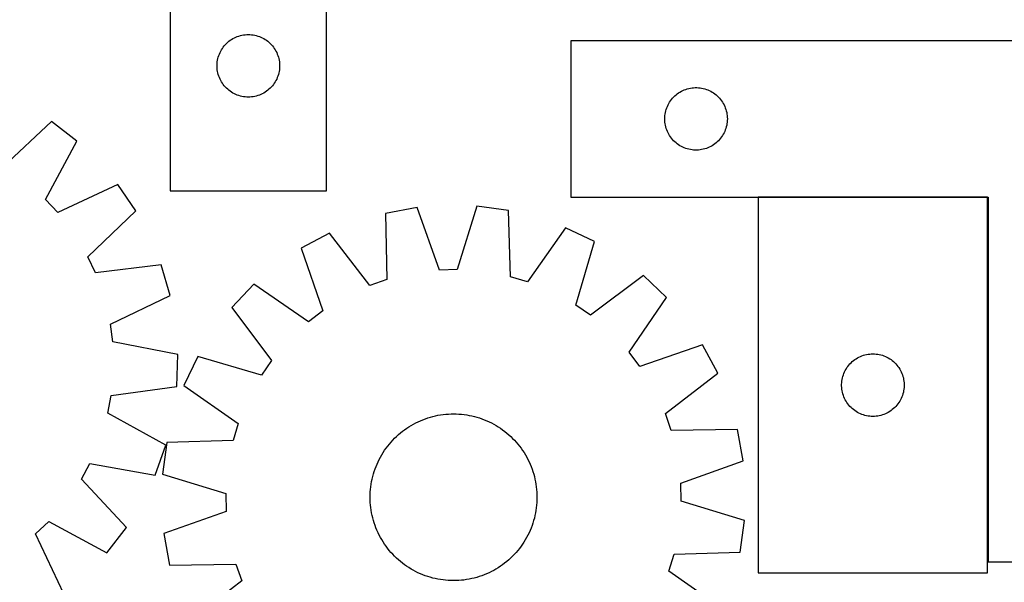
# Model space of a CAD drawing. Header units: millimetres. Extents: x 7 to 1493, y 7 to 2993.
# Tile 7 of 15: x 300 to 772, y 2405 to 2675. Entities that reach past the tile are written whole.
import ezdxf

# ---------------------------------------------------------------- set-up
doc = ezdxf.new("R2010")
doc.units = ezdxf.units.MM
doc.layers.add('COMMON', color=5, linetype='CONTINUOUS', true_color=0x0000ff)
doc.layers.add('CUT', color=7, linetype='CONTINUOUS', true_color=0x000000)

msp = doc.modelspace()

# ---------------------------------------------------------------- linework, layer by layer
at = {"layer": 'COMMON'}
for p, q in [((764.476018, 2589.815635), (654.476018, 2589.815635)), ((764.576019, 2414.915635), (764.576019, 2589.715634))]:
    msp.add_line(p, q, dxfattribs=at)
at = {"layer": 'CUT'}
for p, q in [((372.475778, 2892.869928), (372.475778, 2592.869928)), ((447.475778, 2592.869928), (447.475778, 2792.869928)), ((407.66742, 2667.691246), (408.433463, 2667.790426)), ((408.433463, 2667.790426), (409.203597, 2667.850039)), ((409.203597, 2667.850039), (409.975778, 2667.869928)), ((409.975778, 2667.869928), (410.74796, 2667.850039)), ((410.74796, 2667.850039), (411.518093, 2667.790426)), ((411.518093, 2667.790426), (412.284137, 2667.691246)), ((398.457572, 2662.478826), (398.967498, 2663.059028)), ((398.967498, 2663.059028), (399.506616, 2663.612211)), ((399.506616, 2663.612211), (400.073496, 2664.136907)), ((400.073496, 2664.136907), (400.666636, 2664.631725)), ((400.666636, 2664.631725), (401.284462, 2665.095353)), ((401.284462, 2665.095353), (401.925335, 2665.526561)), ((401.925335, 2665.526561), (402.587557, 2665.924207)), ((402.587557, 2665.924207), (403.269371, 2666.287234)), ((403.269371, 2666.287234), (403.96897, 2666.614682)), ((403.96897, 2666.614682), (404.684497, 2666.90568)), ((404.684497, 2666.90568), (405.414056, 2667.159459)), ((405.414056, 2667.159459), (406.155711, 2667.375344)), ((406.155711, 2667.375344), (406.907497, 2667.552763)), ((406.907497, 2667.552763), (407.66742, 2667.691246)), ((412.284137, 2667.691246), (413.044059, 2667.552763)), ((413.044059, 2667.552763), (413.795845, 2667.375344)), ((413.795845, 2667.375344), (414.537501, 2667.159459)), ((414.537501, 2667.159459), (415.26706, 2666.90568)), ((415.26706, 2666.90568), (415.982587, 2666.614682)), ((415.982587, 2666.614682), (416.682185, 2666.287234)), ((416.682185, 2666.287234), (417.363999, 2665.924207)), ((417.363999, 2665.924207), (418.026221, 2665.526561)), ((418.026221, 2665.526561), (418.667095, 2665.095353)), ((418.667095, 2665.095353), (419.28492, 2664.631725)), ((419.28492, 2664.631725), (419.87806, 2664.136907)), ((419.87806, 2664.136907), (420.444941, 2663.612211)), ((420.444941, 2663.612211), (420.984059, 2663.059028)), ((420.984059, 2663.059028), (421.493985, 2662.478826)), ((864.676019, 2664.915635), (564.676019, 2664.915635)), ((564.676019, 2664.915635), (564.676019, 2589.915635)), ((395.80844, 2657.798064), (396.080919, 2658.520846)), ((396.080919, 2658.520846), (396.390244, 2659.228644)), ((396.390244, 2659.228644), (396.735596, 2659.919579)), ((396.735596, 2659.919579), (397.116059, 2660.59182)), ((397.116059, 2660.59182), (397.530623, 2661.243584)), ((397.530623, 2661.243584), (397.97819, 2661.873142)), ((397.97819, 2661.873142), (398.457572, 2662.478826)), ((421.493985, 2662.478826), (421.973367, 2661.873142)), ((421.973367, 2661.873142), (422.420933, 2661.243584)), ((422.420933, 2661.243584), (422.835498, 2660.59182)), ((422.835498, 2660.59182), (423.21596, 2659.919579)), ((423.21596, 2659.919579), (423.561312, 2659.228644)), ((423.561312, 2659.228644), (423.870638, 2658.520846)), ((423.870638, 2658.520846), (424.143117, 2657.798064)), ((394.980751, 2653.256147), (395.020515, 2654.02756)), ((395.020515, 2654.02756), (395.099938, 2654.795903)), ((395.099938, 2654.795903), (395.218809, 2655.559139)), ((395.218809, 2655.559139), (395.376813, 2656.315244)), ((395.376813, 2656.315244), (395.57353, 2657.062213)), ((395.57353, 2657.062213), (395.80844, 2657.798064)), ((424.143117, 2657.798064), (424.378026, 2657.062213)), ((424.378026, 2657.062213), (424.574744, 2656.315244)), ((424.574744, 2656.315244), (424.732748, 2655.559139)), ((424.732748, 2655.559139), (424.851618, 2654.795903)), ((424.851618, 2654.795903), (424.931041, 2654.02756)), ((424.931041, 2654.02756), (424.970805, 2653.256147)), ((394.980751, 2652.483709), (394.980751, 2653.256147)), ((395.020515, 2651.712296), (394.980751, 2652.483709)), ((395.099938, 2650.943953), (395.020515, 2651.712296)), ((395.218809, 2650.180717), (395.099938, 2650.943953)), ((395.376813, 2649.424612), (395.218809, 2650.180717)), ((395.57353, 2648.677643), (395.376813, 2649.424612)), ((424.574744, 2649.424612), (424.378026, 2648.677643)), ((424.732748, 2650.180717), (424.574744, 2649.424612)), ((424.851618, 2650.943953), (424.732748, 2650.180717)), ((424.931041, 2651.712296), (424.851618, 2650.943953)), ((424.970805, 2652.483709), (424.931041, 2651.712296)), ((424.970805, 2653.256147), (424.970805, 2652.483709)), ((395.80844, 2647.941792), (395.57353, 2648.677643)), ((396.080919, 2647.21901), (395.80844, 2647.941792)), ((396.390244, 2646.511212), (396.080919, 2647.21901)), ((396.735596, 2645.820277), (396.390244, 2646.511212)), ((397.116059, 2645.148036), (396.735596, 2645.820277)), ((397.530623, 2644.496272), (397.116059, 2645.148036)), ((397.97819, 2643.866714), (397.530623, 2644.496272)), ((422.420933, 2644.496272), (421.973367, 2643.866714)), ((422.835498, 2645.148036), (422.420933, 2644.496272)), ((423.21596, 2645.820277), (422.835498, 2645.148036)), ((423.561312, 2646.511212), (423.21596, 2645.820277)), ((423.870638, 2647.21901), (423.561312, 2646.511212)), ((424.143117, 2647.941792), (423.870638, 2647.21901)), ((424.378026, 2648.677643), (424.143117, 2647.941792)), ((398.457572, 2643.26103), (397.97819, 2643.866714)), ((398.967498, 2642.680828), (398.457572, 2643.26103)), ((399.506616, 2642.127645), (398.967498, 2642.680828)), ((400.073496, 2641.602949), (399.506616, 2642.127645)), ((400.666636, 2641.108131), (400.073496, 2641.602949)), ((401.284462, 2640.644503), (400.666636, 2641.108131)), ((401.925335, 2640.213295), (401.284462, 2640.644503)), ((402.587557, 2639.815649), (401.925335, 2640.213295)), ((403.269371, 2639.452622), (402.587557, 2639.815649)), ((403.96897, 2639.125174), (403.269371, 2639.452622)), ((416.682185, 2639.452622), (415.982587, 2639.125174)), ((417.363999, 2639.815649), (416.682185, 2639.452622)), ((418.026221, 2640.213295), (417.363999, 2639.815649)), ((418.667095, 2640.644503), (418.026221, 2640.213295)), ((419.28492, 2641.108131), (418.667095, 2640.644503)), ((419.87806, 2641.602949), (419.28492, 2641.108131)), ((420.444941, 2642.127645), (419.87806, 2641.602949)), ((420.984059, 2642.680828), (420.444941, 2642.127645)), ((421.493985, 2643.26103), (420.984059, 2642.680828)), ((421.973367, 2643.866714), (421.493985, 2643.26103)), ((615.672805, 2639.413224), (616.302364, 2639.860791)), ((616.302364, 2639.860791), (616.954127, 2640.275355)), ((616.954127, 2640.275355), (617.626368, 2640.655817)), ((617.626368, 2640.655817), (618.317304, 2641.001169)), ((618.317304, 2641.001169), (619.025101, 2641.310495)), ((619.025101, 2641.310495), (619.747884, 2641.582974)), ((619.747884, 2641.582974), (620.483735, 2641.817883)), ((620.483735, 2641.817883), (621.230703, 2642.014601)), ((621.230703, 2642.014601), (621.986808, 2642.172605)), ((621.986808, 2642.172605), (622.750044, 2642.291475)), ((622.750044, 2642.291475), (623.518387, 2642.370898)), ((623.518387, 2642.370898), (624.289801, 2642.410662)), ((624.289801, 2642.410662), (625.062238, 2642.410662)), ((625.062238, 2642.410662), (625.833651, 2642.370898)), ((625.833651, 2642.370898), (626.601995, 2642.291475)), ((626.601995, 2642.291475), (627.365231, 2642.172605)), ((627.365231, 2642.172605), (628.121336, 2642.014601)), ((628.121336, 2642.014601), (628.868304, 2641.817883)), ((628.868304, 2641.817883), (629.604155, 2641.582974)), ((629.604155, 2641.582974), (630.326938, 2641.310495)), ((630.326938, 2641.310495), (631.034735, 2641.001169)), ((631.034735, 2641.001169), (631.725671, 2640.655817)), ((631.725671, 2640.655817), (632.397911, 2640.275355)), ((632.397911, 2640.275355), (633.049675, 2639.860791)), ((633.049675, 2639.860791), (633.679234, 2639.413224)), ((404.684497, 2638.834176), (403.96897, 2639.125174)), ((405.414056, 2638.580397), (404.684497, 2638.834176)), ((406.155711, 2638.364512), (405.414056, 2638.580397)), ((406.907497, 2638.187093), (406.155711, 2638.364512)), ((407.66742, 2638.04861), (406.907497, 2638.187093)), ((408.433463, 2637.94943), (407.66742, 2638.04861)), ((409.203597, 2637.889817), (408.433463, 2637.94943)), ((409.975778, 2637.869928), (409.203597, 2637.889817)), ((410.74796, 2637.889817), (409.975778, 2637.869928)), ((411.518093, 2637.94943), (410.74796, 2637.889817)), ((412.284137, 2638.04861), (411.518093, 2637.94943)), ((413.044059, 2638.187093), (412.284137, 2638.04861)), ((413.795845, 2638.364512), (413.044059, 2638.187093)), ((414.537501, 2638.580397), (413.795845, 2638.364512)), ((415.26706, 2638.834176), (414.537501, 2638.580397)), ((415.982587, 2639.125174), (415.26706, 2638.834176)), ((611.258713, 2634.122042), (611.621741, 2634.803856)), ((611.621741, 2634.803856), (612.019386, 2635.466078)), ((612.019386, 2635.466078), (612.450594, 2636.106952)), ((612.450594, 2636.106952), (612.914222, 2636.724778)), ((612.914222, 2636.724778), (613.40904, 2637.317917)), ((613.40904, 2637.317917), (613.933737, 2637.884798)), ((613.933737, 2637.884798), (614.486919, 2638.423916)), ((614.486919, 2638.423916), (615.067122, 2638.933842)), ((615.067122, 2638.933842), (615.672805, 2639.413224)), ((633.679234, 2639.413224), (634.284917, 2638.933842)), ((634.284917, 2638.933842), (634.865119, 2638.423916)), ((634.865119, 2638.423916), (635.418302, 2637.884798)), ((635.418302, 2637.884798), (635.942998, 2637.317917)), ((635.942998, 2637.317917), (636.437816, 2636.724778)), ((636.437816, 2636.724778), (636.901444, 2636.106952)), ((636.901444, 2636.106952), (637.332653, 2635.466078)), ((637.332653, 2635.466078), (637.730298, 2634.803856)), ((637.730298, 2634.803856), (638.093326, 2634.122042)), ((609.854701, 2629.723994), (609.993184, 2630.483916)), ((609.993184, 2630.483916), (610.170604, 2631.235702)), ((610.170604, 2631.235702), (610.386489, 2631.977358)), ((610.386489, 2631.977358), (610.640267, 2632.706917)), ((610.640267, 2632.706917), (610.931266, 2633.422444)), ((610.931266, 2633.422444), (611.258713, 2634.122042)), ((638.093326, 2634.122042), (638.420773, 2633.422444)), ((638.420773, 2633.422444), (638.711772, 2632.706917)), ((638.711772, 2632.706917), (638.96555, 2631.977358)), ((638.96555, 2631.977358), (639.181435, 2631.235702)), ((639.181435, 2631.235702), (639.358855, 2630.483916)), ((639.358855, 2630.483916), (639.497338, 2629.723994)), ((315.580261, 2626.11045), (292.353184, 2604.443017)), ((327.758408, 2616.707084), (315.580261, 2626.11045)), ((609.676019, 2627.415635), (609.695908, 2628.187817)), ((609.695908, 2626.643454), (609.676019, 2627.415635)), ((609.695908, 2628.187817), (609.755521, 2628.95795)), ((609.755521, 2625.87332), (609.695908, 2626.643454)), ((609.755521, 2628.95795), (609.854701, 2629.723994)), ((609.854701, 2625.107277), (609.755521, 2625.87332)), ((639.497338, 2629.723994), (639.596518, 2628.95795)), ((639.596518, 2625.87332), (639.497338, 2625.107277)), ((639.596518, 2628.95795), (639.656131, 2628.187817)), ((639.656131, 2626.643454), (639.596518, 2625.87332)), ((639.656131, 2628.187817), (639.676019, 2627.415635)), ((639.676019, 2627.415635), (639.656131, 2626.643454)), ((609.993184, 2624.347354), (609.854701, 2625.107277)), ((610.170604, 2623.595569), (609.993184, 2624.347354)), ((610.386489, 2622.853913), (610.170604, 2623.595569)), ((610.640267, 2622.124354), (610.386489, 2622.853913)), ((610.931266, 2621.408827), (610.640267, 2622.124354)), ((611.258713, 2620.709228), (610.931266, 2621.408827)), ((611.621741, 2620.027414), (611.258713, 2620.709228)), ((638.093326, 2620.709228), (637.730298, 2620.027414)), ((638.420773, 2621.408827), (638.093326, 2620.709228)), ((638.711772, 2622.124354), (638.420773, 2621.408827)), ((638.96555, 2622.853913), (638.711772, 2622.124354)), ((639.181435, 2623.595569), (638.96555, 2622.853913)), ((639.358855, 2624.347354), (639.181435, 2623.595569)), ((639.497338, 2625.107277), (639.358855, 2624.347354)), ((312.671268, 2588.754392), (327.758408, 2616.707084)), ((612.019386, 2619.365192), (611.621741, 2620.027414)), ((612.450594, 2618.724319), (612.019386, 2619.365192)), ((612.914222, 2618.106493), (612.450594, 2618.724319)), ((613.40904, 2617.513354), (612.914222, 2618.106493)), ((613.933737, 2616.946473), (613.40904, 2617.513354)), ((614.486919, 2616.407355), (613.933737, 2616.946473)), ((615.067122, 2615.897429), (614.486919, 2616.407355)), ((615.672805, 2615.418047), (615.067122, 2615.897429)), ((634.284917, 2615.897429), (633.679234, 2615.418047)), ((634.865119, 2616.407355), (634.284917, 2615.897429)), ((635.418302, 2616.946473), (634.865119, 2616.407355)), ((635.942998, 2617.513354), (635.418302, 2616.946473)), ((636.437816, 2618.106493), (635.942998, 2617.513354)), ((636.901444, 2618.724319), (636.437816, 2618.106493)), ((637.332653, 2619.365192), (636.901444, 2618.724319)), ((637.730298, 2620.027414), (637.332653, 2619.365192)), ((616.302364, 2614.97048), (615.672805, 2615.418047)), ((616.954127, 2614.555916), (616.302364, 2614.97048)), ((617.626368, 2614.175453), (616.954127, 2614.555916)), ((618.317304, 2613.830101), (617.626368, 2614.175453)), ((619.025101, 2613.520776), (618.317304, 2613.830101)), ((619.747884, 2613.248297), (619.025101, 2613.520776)), ((620.483735, 2613.013387), (619.747884, 2613.248297)), ((621.230703, 2612.81667), (620.483735, 2613.013387)), ((621.986808, 2612.658666), (621.230703, 2612.81667)), ((622.750044, 2612.539795), (621.986808, 2612.658666)), ((623.518387, 2612.460372), (622.750044, 2612.539795)), ((624.289801, 2612.420608), (623.518387, 2612.460372)), ((625.062238, 2612.420608), (624.289801, 2612.420608)), ((625.833651, 2612.460372), (625.062238, 2612.420608)), ((626.601995, 2612.539795), (625.833651, 2612.460372)), ((627.365231, 2612.658666), (626.601995, 2612.539795)), ((628.121336, 2612.81667), (627.365231, 2612.658666)), ((628.868304, 2613.013387), (628.121336, 2612.81667)), ((629.604155, 2613.248297), (628.868304, 2613.013387)), ((630.326938, 2613.520776), (629.604155, 2613.248297)), ((631.034735, 2613.830101), (630.326938, 2613.520776)), ((631.725671, 2614.175453), (631.034735, 2613.830101)), ((632.397911, 2614.555916), (631.725671, 2614.175453)), ((633.049675, 2614.97048), (632.397911, 2614.555916)), ((633.679234, 2615.418047), (633.049675, 2614.97048)), ((347.340459, 2595.946325), (318.554591, 2582.516934)), ((356.016765, 2583.239938), (347.340459, 2595.946325)), ((372.475778, 2592.869928), (447.475778, 2592.869928)), ((318.554591, 2582.516934), (312.671268, 2588.754392)), ((564.676019, 2589.915635), (764.676019, 2589.915635)), ((654.476018, 2589.715634), (654.476018, 2409.715634)), ((764.476018, 2589.715634), (654.476018, 2589.715634)), ((764.476018, 2409.715634), (764.476018, 2589.715634)), ((764.676019, 2589.915635), (764.676019, 2414.915635)), ((333.030186, 2561.317531), (356.016765, 2583.239938)), ((490.950388, 2584.841551), (475.812548, 2582.089037)), ((501.617085, 2554.92172), (490.950388, 2584.841551)), ((519.481828, 2585.491764), (510.189203, 2555.117072)), ((534.729343, 2583.431711), (519.481828, 2585.491764)), ((535.628238, 2551.680069), (534.729343, 2583.431711)), ((475.812548, 2582.089037), (476.361032, 2550.32941)), ((562.065282, 2575.233399), (543.841174, 2549.216931)), ((575.929939, 2568.562431), (562.065282, 2575.233399)), ((448.878463, 2572.653949), (435.332095, 2565.358302)), ((468.268831, 2547.494688), (448.878463, 2572.653949)), ((435.332095, 2565.358302), (445.667999, 2535.322592)), ((566.973042, 2538.087052), (575.929939, 2568.562431)), ((336.698077, 2553.567309), (333.030186, 2561.317531)), ((368.224974, 2557.444097), (336.698077, 2553.567309)), ((372.550142, 2542.678479), (368.224974, 2557.444097)), ((510.189203, 2555.117072), (501.617085, 2554.92172)), ((476.361032, 2550.32941), (468.268831, 2547.494688)), ((543.841174, 2549.216931), (535.628238, 2551.680069)), ((599.394544, 2552.318105), (574.022857, 2533.206531)), ((610.519174, 2541.689222), (599.394544, 2552.318105)), ((412.631861, 2548.06191), (402.002978, 2536.937279)), ((438.847835, 2530.125984), (412.631861, 2548.06191)), ((343.91421, 2528.932275), (372.550142, 2542.678479)), ((592.583249, 2515.473247), (610.519174, 2541.689222)), ((402.002978, 2536.937279), (421.114552, 2511.565592)), ((574.022857, 2533.206531), (566.973042, 2538.087052)), ((445.667999, 2535.322592), (438.847835, 2530.125984)), ((345.007631, 2520.427935), (343.91421, 2528.932275)), ((376.189486, 2514.372631), (345.007631, 2520.427935)), ((627.815566, 2518.988988), (597.779857, 2508.653084)), ((635.111213, 2505.44262), (627.815566, 2518.988988)), ((375.740138, 2498.993144), (376.189486, 2514.372631)), ((385.758651, 2513.472675), (379.087683, 2499.608017)), ((416.234031, 2504.515777), (385.758651, 2513.472675)), ((597.779857, 2508.653084), (592.583249, 2515.473247)), ((700.166876, 2511.477431), (700.784702, 2511.941059)), ((700.784702, 2511.941059), (701.425575, 2512.372268)), ((701.425575, 2512.372268), (702.087797, 2512.769913)), ((702.087797, 2512.769913), (702.769611, 2513.132941)), ((702.769611, 2513.132941), (703.46921, 2513.460388)), ((703.46921, 2513.460388), (704.184737, 2513.751387)), ((704.184737, 2513.751387), (704.914296, 2514.005165)), ((704.914296, 2514.005165), (705.655952, 2514.22105)), ((705.655952, 2514.22105), (706.407737, 2514.39847)), ((706.407737, 2514.39847), (707.16766, 2514.536953)), ((707.16766, 2514.536953), (707.933703, 2514.636133)), ((707.933703, 2514.636133), (708.703837, 2514.695746)), ((708.703837, 2514.695746), (709.476018, 2514.715634)), ((709.476018, 2514.715634), (710.2482, 2514.695746)), ((710.2482, 2514.695746), (711.018333, 2514.636133)), ((711.018333, 2514.636133), (711.784377, 2514.536953)), ((711.784377, 2514.536953), (712.544299, 2514.39847)), ((712.544299, 2514.39847), (713.296085, 2514.22105)), ((713.296085, 2514.22105), (714.037741, 2514.005165)), ((714.037741, 2514.005165), (714.7673, 2513.751387)), ((714.7673, 2513.751387), (715.482827, 2513.460388)), ((715.482827, 2513.460388), (716.182425, 2513.132941)), ((716.182425, 2513.132941), (716.864239, 2512.769913)), ((716.864239, 2512.769913), (717.526461, 2512.372268)), ((717.526461, 2512.372268), (718.167335, 2511.941059)), ((718.167335, 2511.941059), (718.785161, 2511.477431)), ((421.114552, 2511.565592), (416.234031, 2504.515777)), ((696.235836, 2506.765286), (696.616299, 2507.437526)), ((696.616299, 2507.437526), (697.030863, 2508.08929)), ((697.030863, 2508.08929), (697.47843, 2508.718849)), ((697.47843, 2508.718849), (697.957812, 2509.324532)), ((697.957812, 2509.324532), (698.467738, 2509.904734)), ((698.467738, 2509.904734), (699.006856, 2510.457917)), ((699.006856, 2510.457917), (699.573737, 2510.982613)), ((699.573737, 2510.982613), (700.166876, 2511.477431)), ((718.785161, 2511.477431), (719.3783, 2510.982613)), ((719.3783, 2510.982613), (719.945181, 2510.457917)), ((719.945181, 2510.457917), (720.484299, 2509.904734)), ((720.484299, 2509.904734), (720.994225, 2509.324532)), ((720.994225, 2509.324532), (721.473607, 2508.718849)), ((721.473607, 2508.718849), (721.921174, 2508.08929)), ((721.921174, 2508.08929), (722.335738, 2507.437526)), ((722.335738, 2507.437526), (722.7162, 2506.765286)), ((609.951953, 2486.052252), (635.111213, 2505.44262)), ((694.719049, 2502.404846), (694.877053, 2503.160951)), ((694.877053, 2503.160951), (695.07377, 2503.907919)), ((695.07377, 2503.907919), (695.30868, 2504.64377)), ((695.30868, 2504.64377), (695.581159, 2505.366553)), ((695.581159, 2505.366553), (695.890484, 2506.07435)), ((695.890484, 2506.07435), (696.235836, 2506.765286)), ((722.7162, 2506.765286), (723.061552, 2506.07435)), ((723.061552, 2506.07435), (723.370878, 2505.366553)), ((723.370878, 2505.366553), (723.643357, 2504.64377)), ((723.643357, 2504.64377), (723.878266, 2503.907919)), ((723.878266, 2503.907919), (724.074984, 2503.160951)), ((724.074984, 2503.160951), (724.232988, 2502.404846)), ((344.257938, 2494.768717), (375.740138, 2498.993144)), ((379.087683, 2499.608017), (405.104152, 2481.38391)), ((694.480991, 2500.101853), (694.520755, 2500.873266)), ((694.480991, 2499.329416), (694.480991, 2500.101853)), ((694.520755, 2498.558002), (694.480991, 2499.329416)), ((694.520755, 2500.873266), (694.600178, 2501.64161)), ((694.600178, 2497.789659), (694.520755, 2498.558002)), ((694.600178, 2501.64161), (694.719049, 2502.404846)), ((694.719049, 2497.026423), (694.600178, 2497.789659)), ((724.232988, 2502.404846), (724.351858, 2501.64161)), ((724.351858, 2497.789659), (724.232988, 2497.026423)), ((724.351858, 2501.64161), (724.431281, 2500.873266)), ((724.431281, 2498.558002), (724.351858, 2497.789659)), ((724.431281, 2500.873266), (724.471045, 2500.101853)), ((724.471045, 2499.329416), (724.431281, 2498.558002)), ((724.471045, 2500.101853), (724.471045, 2499.329416)), ((342.669857, 2486.342723), (344.257938, 2494.768717)), ((694.877053, 2496.270318), (694.719049, 2497.026423)), ((695.07377, 2495.52335), (694.877053, 2496.270318)), ((695.30868, 2494.787499), (695.07377, 2495.52335)), ((695.581159, 2494.064716), (695.30868, 2494.787499)), ((695.890484, 2493.356919), (695.581159, 2494.064716)), ((696.235836, 2492.665983), (695.890484, 2493.356919)), ((723.061552, 2493.356919), (722.7162, 2492.665983)), ((723.370878, 2494.064716), (723.061552, 2493.356919)), ((723.643357, 2494.787499), (723.370878, 2494.064716)), ((723.878266, 2495.52335), (723.643357, 2494.787499)), ((724.074984, 2496.270318), (723.878266, 2495.52335)), ((724.232988, 2497.026423), (724.074984, 2496.270318)), ((696.616299, 2491.993742), (696.235836, 2492.665983)), ((697.030863, 2491.341979), (696.616299, 2491.993742)), ((697.47843, 2490.71242), (697.030863, 2491.341979)), ((697.957812, 2490.106737), (697.47843, 2490.71242)), ((698.467738, 2489.526534), (697.957812, 2490.106737)), ((699.006856, 2488.973352), (698.467738, 2489.526534)), ((699.573737, 2488.448655), (699.006856, 2488.973352)), ((700.166876, 2487.953837), (699.573737, 2488.448655)), ((719.3783, 2488.448655), (718.785161, 2487.953837)), ((719.945181, 2488.973352), (719.3783, 2488.448655)), ((720.484299, 2489.526534), (719.945181, 2488.973352)), ((720.994225, 2490.106737), (720.484299, 2489.526534)), ((721.473607, 2490.71242), (720.994225, 2490.106737)), ((721.921174, 2491.341979), (721.473607, 2490.71242)), ((722.335738, 2491.993742), (721.921174, 2491.341979)), ((722.7162, 2492.665983), (722.335738, 2491.993742)), ((370.454372, 2470.948064), (342.669857, 2486.342723)), ((494.868887, 2483.577651), (496.05804, 2483.983757)), ((496.05804, 2483.983757), (497.259362, 2484.352311)), ((497.259362, 2484.352311), (498.471668, 2484.682949)), ((498.471668, 2484.682949), (499.693761, 2484.975344)), ((499.693761, 2484.975344), (500.924436, 2485.229208)), ((500.924436, 2485.229208), (502.162477, 2485.44429)), ((502.162477, 2485.44429), (503.406664, 2485.620378)), ((503.406664, 2485.620378), (504.655767, 2485.757299)), ((504.655767, 2485.757299), (505.908555, 2485.854917)), ((505.908555, 2485.854917), (507.163791, 2485.913135)), ((507.163791, 2485.913135), (508.420236, 2485.931897)), ((508.420236, 2485.931897), (509.676651, 2485.911184)), ((509.676651, 2485.911184), (510.931795, 2485.851016)), ((510.931795, 2485.851016), (512.18443, 2485.751452)), ((512.18443, 2485.751452), (513.433319, 2485.612592)), ((513.433319, 2485.612592), (514.677231, 2485.434571)), ((514.677231, 2485.434571), (515.914936, 2485.217567)), ((515.914936, 2485.217567), (517.145215, 2484.961792)), ((517.145215, 2484.961792), (518.366853, 2484.667499)), ((518.366853, 2484.667499), (519.578644, 2484.334979)), ((519.578644, 2484.334979), (520.779392, 2483.964559)), ((520.779392, 2483.964559), (521.967913, 2483.556606)), ((612.786674, 2477.960051), (609.951953, 2486.052252)), ((700.784702, 2487.490209), (700.166876, 2487.953837)), ((701.425575, 2487.059001), (700.784702, 2487.490209)), ((702.087797, 2486.661356), (701.425575, 2487.059001)), ((702.769611, 2486.298328), (702.087797, 2486.661356)), ((703.46921, 2485.970881), (702.769611, 2486.298328)), ((704.184737, 2485.679882), (703.46921, 2485.970881)), ((704.914296, 2485.426104), (704.184737, 2485.679882)), ((705.655952, 2485.210219), (704.914296, 2485.426104)), ((706.407737, 2485.032799), (705.655952, 2485.210219)), ((707.16766, 2484.894316), (706.407737, 2485.032799)), ((707.933703, 2484.795136), (707.16766, 2484.894316)), ((708.703837, 2484.735523), (707.933703, 2484.795136)), ((709.476018, 2484.715634), (708.703837, 2484.735523)), ((710.2482, 2484.735523), (709.476018, 2484.715634)), ((711.018333, 2484.795136), (710.2482, 2484.735523)), ((711.784377, 2484.894316), (711.018333, 2484.795136)), ((712.544299, 2485.032799), (711.784377, 2484.894316)), ((713.296085, 2485.210219), (712.544299, 2485.032799)), ((714.037741, 2485.426104), (713.296085, 2485.210219)), ((714.7673, 2485.679882), (714.037741, 2485.426104)), ((715.482827, 2485.970881), (714.7673, 2485.679882)), ((716.182425, 2486.298328), (715.482827, 2485.970881)), ((716.864239, 2486.661356), (716.182425, 2486.298328)), ((717.526461, 2487.059001), (716.864239, 2486.661356)), ((718.167335, 2487.490209), (717.526461, 2487.059001)), ((718.785161, 2487.953837), (718.167335, 2487.490209)), ((405.104152, 2481.38391), (402.641014, 2473.170973)), ((484.902901, 2478.310837), (485.931537, 2479.032582)), ((485.931537, 2479.032582), (486.982335, 2479.72166)), ((486.982335, 2479.72166), (488.05426, 2480.377392)), ((488.05426, 2480.377392), (489.146253, 2480.99913)), ((489.146253, 2480.99913), (490.257236, 2481.586261)), ((490.257236, 2481.586261), (491.386113, 2482.138206)), ((491.386113, 2482.138206), (492.531771, 2482.654419)), ((492.531771, 2482.654419), (493.693077, 2483.134392)), ((493.693077, 2483.134392), (494.868887, 2483.577651)), ((521.967913, 2483.556606), (523.143033, 2483.111522)), ((523.143033, 2483.111522), (524.303592, 2482.629747)), ((524.303592, 2482.629747), (525.448447, 2482.111754)), ((525.448447, 2482.111754), (526.576465, 2481.558057)), ((526.576465, 2481.558057), (527.686535, 2480.969201)), ((527.686535, 2480.969201), (528.777561, 2480.345768)), ((528.777561, 2480.345768), (529.848466, 2479.688372)), ((529.848466, 2479.688372), (530.898193, 2478.997662)), ((530.898193, 2478.997662), (531.925707, 2478.274321)), ((479.251701, 2473.336429), (480.126876, 2474.238136)), ((480.126876, 2474.238136), (481.029941, 2475.111909)), ((481.029941, 2475.111909), (481.960007, 2475.956885)), ((481.960007, 2475.956885), (482.916156, 2476.77223)), ((482.916156, 2476.77223), (483.897443, 2477.557139)), ((483.897443, 2477.557139), (484.902901, 2478.310837)), ((531.925707, 2478.274321), (532.929993, 2477.519061)), ((532.929993, 2477.519061), (533.91006, 2476.732629)), ((533.91006, 2476.732629), (534.864941, 2475.915801)), ((534.864941, 2475.915801), (535.793693, 2475.069381)), ((535.793693, 2475.069381), (536.695401, 2474.194207)), ((536.695401, 2474.194207), (537.569174, 2473.291141)), ((644.546301, 2478.508535), (612.786674, 2477.960051)), ((647.298816, 2463.370694), (644.546301, 2478.508535)), ((365.274494, 2456.460159), (370.454372, 2470.948064)), ((370.889372, 2472.272079), (368.829319, 2457.024563)), ((402.641014, 2473.170973), (370.889372, 2472.272079)), ((475.32342, 2468.440929), (476.046762, 2469.468442)), ((476.046762, 2469.468442), (476.802021, 2470.472728)), ((476.802021, 2470.472728), (477.588453, 2471.452795)), ((477.588453, 2471.452795), (478.405282, 2472.407676)), ((478.405282, 2472.407676), (479.251701, 2473.336429)), ((537.569174, 2473.291141), (538.414149, 2472.361075)), ((538.414149, 2472.361075), (539.229494, 2471.404927)), ((539.229494, 2471.404927), (540.014403, 2470.423639)), ((540.014403, 2470.423639), (540.768102, 2469.418182)), ((472.763026, 2464.119201), (473.351882, 2465.229271)), ((473.351882, 2465.229271), (473.975315, 2466.320296)), ((473.975315, 2466.320296), (474.632711, 2467.391201)), ((474.632711, 2467.391201), (475.32342, 2468.440929)), ((540.768102, 2469.418182), (541.489846, 2468.389546)), ((541.489846, 2468.389546), (542.178925, 2467.338747)), ((542.178925, 2467.338747), (542.834657, 2466.266823)), ((542.834657, 2466.266823), (543.456395, 2465.17483)), ((543.456395, 2465.17483), (544.043526, 2464.063846)), ((329.913593, 2454.648172), (334.027722, 2462.171024)), ((334.027722, 2462.171024), (365.274494, 2456.460159)), ((470.764476, 2459.510648), (471.20956, 2460.685768)), ((471.20956, 2460.685768), (471.691336, 2461.846328)), ((471.691336, 2461.846328), (472.209328, 2462.991182)), ((472.209328, 2462.991182), (472.763026, 2464.119201)), ((544.043526, 2464.063846), (544.595471, 2462.934969)), ((544.595471, 2462.934969), (545.111684, 2461.789312)), ((545.111684, 2461.789312), (545.591657, 2460.628005)), ((545.591657, 2460.628005), (546.034915, 2459.452195)), ((617.378984, 2452.703998), (647.298816, 2463.370694)), ((368.829319, 2457.024563), (399.20401, 2447.731938)), ((469.359291, 2454.687951), (469.653584, 2455.909588)), ((469.653584, 2455.909588), (469.986104, 2457.121379)), ((469.986104, 2457.121379), (470.356523, 2458.322127)), ((470.356523, 2458.322127), (470.764476, 2459.510648)), ((546.034915, 2459.452195), (546.441022, 2458.263043)), ((546.441022, 2458.263043), (546.809576, 2457.061721)), ((546.809576, 2457.061721), (547.140213, 2455.849415)), ((547.140213, 2455.849415), (547.432608, 2454.627321)), ((351.581025, 2431.421094), (329.913593, 2454.648172)), ((468.56963, 2449.727165), (468.708491, 2450.976055)), ((468.708491, 2450.976055), (468.886511, 2452.219966)), ((468.886511, 2452.219966), (469.103516, 2453.457672)), ((469.103516, 2453.457672), (469.359291, 2454.687951)), ((547.432608, 2454.627321), (547.686472, 2453.396647)), ((547.686472, 2453.396647), (547.901555, 2452.158605)), ((547.901555, 2452.158605), (548.077643, 2450.914419)), ((548.077643, 2450.914419), (548.214563, 2449.665316)), ((617.574337, 2444.13188), (617.378984, 2452.703998)), ((399.20401, 2447.731938), (399.399363, 2439.15982)), ((468.389186, 2445.962972), (468.409899, 2447.219386)), ((468.407948, 2444.706526), (468.389186, 2445.962972)), ((468.409899, 2447.219386), (468.470067, 2448.47453)), ((468.470067, 2448.47453), (468.56963, 2449.727165)), ((548.214563, 2449.665316), (548.312181, 2448.412528)), ((548.312181, 2448.412528), (548.3704, 2447.157292)), ((548.389162, 2445.900846), (548.368448, 2444.644432)), ((548.3704, 2447.157292), (548.389162, 2445.900846)), ((468.466166, 2443.45129), (468.407948, 2444.706526)), ((468.563784, 2442.198502), (468.466166, 2443.45129)), ((468.700704, 2440.949399), (468.563784, 2442.198502)), ((548.208717, 2442.136653), (548.069857, 2440.887763)), ((548.30828, 2443.389288), (548.208717, 2442.136653)), ((548.368448, 2444.644432), (548.30828, 2443.389288)), ((647.949028, 2434.839255), (617.574337, 2444.13188)), ((399.399363, 2439.15982), (369.479531, 2428.493124)), ((468.876793, 2439.705213), (468.700704, 2440.949399)), ((469.091875, 2438.467171), (468.876793, 2439.705213)), ((469.345739, 2437.236497), (469.091875, 2438.467171)), ((469.638134, 2436.014403), (469.345739, 2437.236497)), ((547.419056, 2437.175867), (547.124763, 2435.95423)), ((547.674831, 2438.406146), (547.419056, 2437.175867)), ((547.891836, 2439.643852), (547.674831, 2438.406146)), ((548.069857, 2440.887763), (547.891836, 2439.643852)), ((307.987509, 2428.446765), (314.224968, 2434.330087)), ((314.224968, 2434.330087), (342.17766, 2419.242948)), ((469.968772, 2434.802097), (469.638134, 2436.014403)), ((470.337326, 2433.600775), (469.968772, 2434.802097)), ((470.743432, 2432.411623), (470.337326, 2433.600775)), ((471.18669, 2431.235813), (470.743432, 2432.411623)), ((546.013871, 2432.35317), (545.568787, 2431.17805)), ((546.421824, 2433.541691), (546.013871, 2432.35317)), ((546.792243, 2434.742439), (546.421824, 2433.541691)), ((547.124763, 2435.95423), (546.792243, 2434.742439)), ((645.888975, 2419.591739), (647.949028, 2434.839255)), ((321.4169, 2399.660897), (307.987509, 2428.446765)), ((342.17766, 2419.242948), (351.581025, 2431.421094)), ((369.479531, 2428.493124), (372.232046, 2413.355283)), ((471.666663, 2430.074506), (471.18669, 2431.235813)), ((472.182877, 2428.928849), (471.666663, 2430.074506)), ((472.734821, 2427.799972), (472.182877, 2428.928849)), ((473.321952, 2426.688988), (472.734821, 2427.799972)), ((544.015322, 2427.744617), (543.426466, 2426.634547)), ((544.569019, 2428.872636), (544.015322, 2427.744617)), ((545.087011, 2430.01749), (544.569019, 2428.872636)), ((545.568787, 2431.17805), (545.087011, 2430.01749)), ((473.943691, 2425.596996), (473.321952, 2426.688988)), ((474.599423, 2424.525071), (473.943691, 2425.596996)), ((475.288501, 2423.474272), (474.599423, 2424.525071)), ((476.010245, 2422.445636), (475.288501, 2423.474272)), ((476.763944, 2421.440179), (476.010245, 2422.445636)), ((540.731585, 2422.395376), (539.976326, 2421.39109)), ((541.454927, 2423.422889), (540.731585, 2422.395376)), ((542.145636, 2424.472617), (541.454927, 2423.422889)), ((542.803032, 2425.543522), (542.145636, 2424.472617)), ((543.426466, 2426.634547), (542.803032, 2425.543522)), ((477.548853, 2420.458891), (476.763944, 2421.440179)), ((478.364198, 2419.502743), (477.548853, 2420.458891)), ((479.209173, 2418.572677), (478.364198, 2419.502743)), ((480.082946, 2417.669611), (479.209173, 2418.572677)), ((480.984654, 2416.794437), (480.082946, 2417.669611)), ((536.651472, 2417.625682), (535.748406, 2416.751909)), ((537.526646, 2418.527389), (536.651472, 2417.625682)), ((538.373065, 2419.456142), (537.526646, 2418.527389)), ((539.189894, 2420.411023), (538.373065, 2419.456142)), ((539.976326, 2421.39109), (539.189894, 2420.411023)), ((611.674195, 2410.479909), (614.137334, 2418.692845)), ((614.137334, 2418.692845), (645.888975, 2419.591739)), ((372.232046, 2413.355283), (403.991673, 2413.903768)), ((403.991673, 2413.903768), (406.826395, 2405.811566)), ((481.913407, 2415.948017), (480.984654, 2416.794437)), ((482.868288, 2415.131189), (481.913407, 2415.948017)), ((483.848355, 2414.344757), (482.868288, 2415.131189)), ((484.85264, 2413.589497), (483.848355, 2414.344757)), ((485.880154, 2412.866156), (484.85264, 2413.589497)), ((486.929881, 2412.175446), (485.880154, 2412.866156)), ((530.846811, 2412.831236), (529.796012, 2412.142158)), ((531.875446, 2413.552981), (530.846811, 2412.831236)), ((532.880904, 2414.30668), (531.875446, 2413.552981)), ((533.862191, 2415.091589), (532.880904, 2414.30668)), ((534.81834, 2415.906933), (533.862191, 2415.091589)), ((535.748406, 2416.751909), (534.81834, 2415.906933)), ((764.676019, 2414.915635), (864.676019, 2414.915635)), ((488.000786, 2411.518051), (486.929881, 2412.175446)), ((489.091812, 2410.894617), (488.000786, 2411.518051)), ((490.201882, 2410.305761), (489.091812, 2410.894617)), ((491.329901, 2409.752064), (490.201882, 2410.305761)), ((492.474755, 2409.234072), (491.329901, 2409.752064)), ((493.635315, 2408.752296), (492.474755, 2409.234072)), ((494.810435, 2408.307212), (493.635315, 2408.752296)), ((495.998955, 2407.899259), (494.810435, 2408.307212)), ((521.90946, 2408.286168), (520.720307, 2407.880061)), ((523.08527, 2408.729426), (521.90946, 2408.286168)), ((524.246577, 2409.209399), (523.08527, 2408.729426)), ((525.392234, 2409.725612), (524.246577, 2409.209399)), ((526.521111, 2410.277557), (525.392234, 2409.725612)), ((527.632094, 2410.864688), (526.521111, 2410.277557)), ((528.724087, 2411.486426), (527.632094, 2410.864688)), ((529.796012, 2412.142158), (528.724087, 2411.486426)), ((637.690664, 2392.255801), (611.674195, 2410.479909)), ((654.476018, 2409.715634), (764.476018, 2409.715634)), ((406.826395, 2405.811566), (381.667134, 2386.421198)), ((497.199703, 2407.528839), (495.998955, 2407.899259)), ((498.411494, 2407.196319), (497.199703, 2407.528839)), ((499.633132, 2406.902026), (498.411494, 2407.196319)), ((500.863411, 2406.646251), (499.633132, 2406.902026)), ((502.101117, 2406.429247), (500.863411, 2406.646251)), ((503.345028, 2406.251226), (502.101117, 2406.429247)), ((504.593917, 2406.112366), (503.345028, 2406.251226)), ((505.846552, 2406.012802), (504.593917, 2406.112366)), ((507.101696, 2405.952634), (505.846552, 2406.012802)), ((508.358111, 2405.931921), (507.101696, 2405.952634)), ((509.614556, 2405.950683), (508.358111, 2405.931921)), ((510.869792, 2406.008901), (509.614556, 2405.950683)), ((512.12258, 2406.106519), (510.869792, 2406.008901)), ((513.371684, 2406.24344), (512.12258, 2406.106519)), ((514.61587, 2406.419528), (513.371684, 2406.24344)), ((515.853911, 2406.63461), (514.61587, 2406.419528)), ((517.084586, 2406.888474), (515.853911, 2406.63461)), ((518.306679, 2407.180869), (517.084586, 2406.888474)), ((519.518985, 2407.511507), (518.306679, 2407.180869)), ((520.720307, 2407.880061), (519.518985, 2407.511507))]:
    msp.add_line(p, q, dxfattribs=at)

doc.saveas('drawing.dxf')
